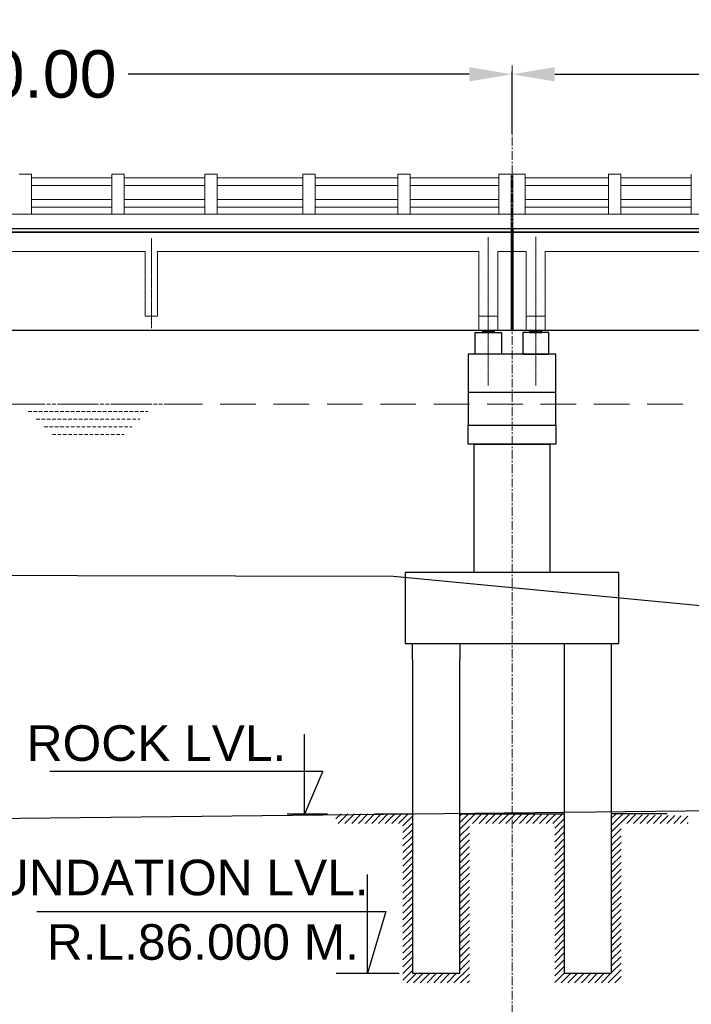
# Model space of a CAD drawing. Header units: inches. Extents: x 4599583 to 15517275, y 2817812 to 28133222499.
# Tile 63 of 95: x 4987147 to 5001304, y 28133183646 to 28133204402. Entities that reach past the tile are written whole.
import ezdxf

# ---------------------------------------------------------------- set-up
doc = ezdxf.new("R2010")
doc.units = ezdxf.units.IN
doc.header["$MEASUREMENT"] = 0
for name, pattern in [('CENTER', [2, 1.25, -0.25, 0.25, -0.25]), ('DASHED2', [0.375, 0.25, -0.125]), ('HIDDEN', [0.375, 0.25, -0.125])]:
    doc.linetypes.add(name, pattern=pattern)
for name, color, linetype in [('3', 201, 'Continuous'), ('CHAINAGE', 7, 'Continuous'), ('DRG', 210, 'Continuous'), ('text', 7, 'Continuous')]:
    doc.layers.add(name, color=color, linetype=linetype)
for name, color, linetype, lineweight in [('CEN', 3, 'CENTER', 13), ('GL', 5, 'Continuous', 30), ('PITCH', 8, 'Continuous', 5), ('STR', 7, 'Continuous', 25), ('SYM', 8, 'Continuous', 5)]:
    doc.layers.add(name, color=color, linetype=linetype, lineweight=lineweight)
doc.layers.add('dim', color=7, linetype='Continuous', plot=False)
doc.styles.add('L', font='arial.ttf')
doc.styles.add('ROMANS', font='arial.ttf')
doc.dimstyles.new('Standard$0', dxfattribs={"dimtxt": 60, "dimasz": 60, "dimexe": 60, "dimexo": 60, "dimgap": 25, "dimtad": 0, "dimtih": 1, "dimtoh": 1, "dimlfac": -0.001, "dimzin": 0, "dimdsep": 46, "dimtxsty": 'ROMANS', "dimcen": 30, "dimclrd": 256, "dimclre": 256, "dimclrt": 4, "dimadec": 0, "dimazin": 0, "dimtfac": 1, "dimtix": 1, "dimtofl": 0, "dimtmove": 0, "dimatfit": 0, "dimfxl": 1, "dimtolj": 1, "dimtzin": 0, "dimlwd": -1, "dimlwe": -1, "dimarcsym": 0})
pattern_1 = [(360, (4869711.015, 28132944687.328), (2e-14, 27.5), [20, -7.5]), (90, (4869711.015, 28132944687.328), (-27.5, 2e-14), [20, -7.5])]
pattern_2 = [(180, (5125339.744, 28132944687.328), (2e-14, 27.5), [20, -7.5]), (90, (5125339.744, 28132944687.328), (27.5, -2e-14), [20, -7.5])]
pattern_3 = [(45, (-672919.12, 28134133959.75), (-70.7106781, 70.7106781), [])]

# ---------------------------------------------------------------- blocks, each defined once
blk = doc.blocks.new('*D18')
at = {"layer": 'Defpoints', "color": 0, "transparency": 16777216}
for p in [(4997525, 28133203251), (4975025, 28133201954), (4997525, 28133201954)]:
    blk.add_point(p, dxfattribs=at)
at = {"layer": 'DRG', "color": 4, "lineweight": -2, "transparency": 16777216}
for p, q in [((4975025, 28133202004), (4975025, 28133203301)), ((4975925, 28133203251), (4983116, 28133203251)), ((4996625, 28133203251), (4989435, 28133203251)), ((4997525, 28133202004), (4997525, 28133203301))]:
    blk.add_line(p, q, dxfattribs=at)
at = {"layer": 'DRG', "color": 4, "transparency": 16777216}
for points in [[(4975925, 28133203401), (4975925, 28133203101), (4975025, 28133203251)], [(4996625, 28133203401), (4996625, 28133203101), (4997525, 28133203251)]]:
    blk.add_solid(points, dxfattribs=at)
at = {"layer": 'DRG', "color": 6, "transparency": 16777216, "insert": (4986275, 28133203251), "char_height": 1000, "attachment_point": 5, "style": 'ROMANS'}
blk.add_mtext('\\A1;22500.00', dxfattribs=at)
blk = doc.blocks.new('*D19')
at = {"layer": 'Defpoints', "color": 0, "transparency": 16777216}
for p in [(5155025, 28133206919), (4885025, 28133204169), (5155025, 28133204169)]:
    blk.add_point(p, dxfattribs=at)
at = {"layer": 'DRG', "color": 4, "lineweight": -2, "transparency": 16777216}
for p, q in [((4885025, 28133204219), (4885025, 28133206969)), ((4885975, 28133206919), (4962704, 28133206919)), ((5154075, 28133206919), (5077347, 28133206919)), ((5155025, 28133204219), (5155025, 28133206969))]:
    blk.add_line(p, q, dxfattribs=at)
at = {"layer": 'DRG', "color": 4, "transparency": 16777216}
for points in [[(4885975, 28133207078), (4885975, 28133206761), (4885025, 28133206919)], [(5154075, 28133207078), (5154075, 28133206761), (5155025, 28133206919)]]:
    blk.add_solid(points, dxfattribs=at)
at = {"layer": 'DRG', "color": 6, "transparency": 16777216, "insert": (5020025, 28133206919), "char_height": 1050, "attachment_point": 5, "style": 'ROMANS'}
blk.add_mtext('\\A1;{\\fTimes New Roman|b0|i0|c0|p18;\\H1.4286x;TOTAL LENGTH OF BRIDGE BETWEEN FACE OF DIRT WALLS 270.000 MTS. (12 SPANS @ 22.500 MTS. C/C EACH)}', dxfattribs=at)
blk = doc.blocks.new('*D20')
at = {"layer": 'Defpoints', "color": 0, "transparency": 16777216}
for p in [(5020025, 28133203251), (4997525, 28133201954), (5020025, 28133201954)]:
    blk.add_point(p, dxfattribs=at)
at = {"layer": 'DRG', "color": 4, "lineweight": -2, "transparency": 16777216}
for p, q in [((4997525, 28133202004), (4997525, 28133203301)), ((4998425, 28133203251), (5005616, 28133203251)), ((5019125, 28133203251), (5011935, 28133203251)), ((5020025, 28133202004), (5020025, 28133203301))]:
    blk.add_line(p, q, dxfattribs=at)
at = {"layer": 'DRG', "color": 4, "transparency": 16777216}
for points in [[(4998425, 28133203401), (4998425, 28133203101), (4997525, 28133203251)], [(5019125, 28133203401), (5019125, 28133203101), (5020025, 28133203251)]]:
    blk.add_solid(points, dxfattribs=at)
at = {"layer": 'DRG', "color": 6, "transparency": 16777216, "insert": (5008775, 28133203251), "char_height": 1000, "attachment_point": 5, "style": 'ROMANS'}
blk.add_mtext('\\A1;22500.00', dxfattribs=at)
blk = doc.blocks.new('*D107')
at = {"layer": 'Defpoints', "color": 0, "transparency": 16777216}
for p in [(4997525, 28133203251), (4975025, 28133201954), (4997525, 28133201954)]:
    blk.add_point(p, dxfattribs=at)
at = {"layer": 'DRG', "color": 4, "lineweight": -2, "transparency": 16777216}
for p, q in [((4975025, 28133202004), (4975025, 28133203301)), ((4975925, 28133203251), (4983116, 28133203251)), ((4996625, 28133203251), (4989435, 28133203251)), ((4997525, 28133202004), (4997525, 28133203301))]:
    blk.add_line(p, q, dxfattribs=at)
at = {"layer": 'DRG', "color": 4, "transparency": 16777216}
for points in [[(4975925, 28133203401), (4975925, 28133203101), (4975025, 28133203251)], [(4996625, 28133203401), (4996625, 28133203101), (4997525, 28133203251)]]:
    blk.add_solid(points, dxfattribs=at)
at = {"layer": 'DRG', "color": 6, "transparency": 16777216, "insert": (4986275, 28133203251), "char_height": 1000, "attachment_point": 5, "style": 'ROMANS'}
blk.add_mtext('\\A1;22500.00', dxfattribs=at)
blk = doc.blocks.new('*D108')
at = {"layer": 'Defpoints', "color": 0, "transparency": 16777216}
for p in [(5155025, 28133206919), (4885025, 28133204169), (5155025, 28133204169)]:
    blk.add_point(p, dxfattribs=at)
at = {"layer": 'DRG', "color": 4, "lineweight": -2, "transparency": 16777216}
for p, q in [((4885025, 28133204219), (4885025, 28133206969)), ((4885975, 28133206919), (4962704, 28133206919)), ((5154075, 28133206919), (5077347, 28133206919)), ((5155025, 28133204219), (5155025, 28133206969))]:
    blk.add_line(p, q, dxfattribs=at)
at = {"layer": 'DRG', "color": 4, "transparency": 16777216}
for points in [[(4885975, 28133207078), (4885975, 28133206761), (4885025, 28133206919)], [(5154075, 28133207078), (5154075, 28133206761), (5155025, 28133206919)]]:
    blk.add_solid(points, dxfattribs=at)
at = {"layer": 'DRG', "color": 6, "transparency": 16777216, "insert": (5020025, 28133206919), "char_height": 1050, "attachment_point": 5, "style": 'ROMANS'}
blk.add_mtext('\\A1;{\\fTimes New Roman|b0|i0|c0|p18;\\H1.4286x;TOTAL LENGTH OF BRIDGE BETWEEN FACE OF DIRT WALLS 270.000 MTS. (12 SPANS @ 22.500 MTS. C/C EACH)}', dxfattribs=at)
blk = doc.blocks.new('*D109')
at = {"layer": 'Defpoints', "color": 0, "transparency": 16777216}
for p in [(5020025, 28133203251), (4997525, 28133201954), (5020025, 28133201954)]:
    blk.add_point(p, dxfattribs=at)
at = {"layer": 'DRG', "color": 4, "lineweight": -2, "transparency": 16777216}
for p, q in [((4997525, 28133202004), (4997525, 28133203301)), ((4998425, 28133203251), (5005616, 28133203251)), ((5019125, 28133203251), (5011935, 28133203251)), ((5020025, 28133202004), (5020025, 28133203301))]:
    blk.add_line(p, q, dxfattribs=at)
at = {"layer": 'DRG', "color": 4, "transparency": 16777216}
for points in [[(4998425, 28133203401), (4998425, 28133203101), (4997525, 28133203251)], [(5019125, 28133203401), (5019125, 28133203101), (5020025, 28133203251)]]:
    blk.add_solid(points, dxfattribs=at)
at = {"layer": 'DRG', "color": 6, "transparency": 16777216, "insert": (5008775, 28133203251), "char_height": 1000, "attachment_point": 5, "style": 'ROMANS'}
blk.add_mtext('\\A1;22500.00', dxfattribs=at)
blk = doc.blocks.new('*D153')
at = {"layer": 'Defpoints', "color": 0, "transparency": 16777216}
for p in [(4997525, 28133203251), (4975025, 28133201954), (4997525, 28133201954)]:
    blk.add_point(p, dxfattribs=at)
at = {"layer": 'DRG', "color": 4, "lineweight": -2, "transparency": 16777216}
for p, q in [((4975025, 28133202004), (4975025, 28133203301)), ((4975925, 28133203251), (4983116, 28133203251)), ((4996625, 28133203251), (4989435, 28133203251)), ((4997525, 28133202004), (4997525, 28133203301))]:
    blk.add_line(p, q, dxfattribs=at)
at = {"layer": 'DRG', "color": 4, "transparency": 16777216}
for points in [[(4975925, 28133203401), (4975925, 28133203101), (4975025, 28133203251)], [(4996625, 28133203401), (4996625, 28133203101), (4997525, 28133203251)]]:
    blk.add_solid(points, dxfattribs=at)
at = {"layer": 'DRG', "color": 6, "transparency": 16777216, "insert": (4986275, 28133203251), "char_height": 1000, "attachment_point": 5, "style": 'ROMANS'}
blk.add_mtext('\\A1;22500.00', dxfattribs=at)
blk = doc.blocks.new('*D154')
at = {"layer": 'Defpoints', "color": 0, "transparency": 16777216}
for p in [(5155025, 28133206919), (4885025, 28133204169), (5155025, 28133204169)]:
    blk.add_point(p, dxfattribs=at)
at = {"layer": 'DRG', "color": 4, "lineweight": -2, "transparency": 16777216}
for p, q in [((4885025, 28133204219), (4885025, 28133206969)), ((4885975, 28133206919), (4962704, 28133206919)), ((5154075, 28133206919), (5077347, 28133206919)), ((5155025, 28133204219), (5155025, 28133206969))]:
    blk.add_line(p, q, dxfattribs=at)
at = {"layer": 'DRG', "color": 4, "transparency": 16777216}
for points in [[(4885975, 28133207078), (4885975, 28133206761), (4885025, 28133206919)], [(5154075, 28133207078), (5154075, 28133206761), (5155025, 28133206919)]]:
    blk.add_solid(points, dxfattribs=at)
at = {"layer": 'DRG', "color": 6, "transparency": 16777216, "insert": (5020025, 28133206919), "char_height": 1050, "attachment_point": 5, "style": 'ROMANS'}
blk.add_mtext('\\A1;{\\fTimes New Roman|b0|i0|c0|p18;\\H1.4286x;TOTAL LENGTH OF BRIDGE BETWEEN FACE OF DIRT WALLS 270.000 MTS. (12 SPANS @ 22.500 MTS. C/C EACH)}', dxfattribs=at)
blk = doc.blocks.new('*D155')
at = {"layer": 'Defpoints', "color": 0, "transparency": 16777216}
for p in [(5020025, 28133203251), (4997525, 28133201954), (5020025, 28133201954)]:
    blk.add_point(p, dxfattribs=at)
at = {"layer": 'DRG', "color": 4, "lineweight": -2, "transparency": 16777216}
for p, q in [((4997525, 28133202004), (4997525, 28133203301)), ((4998425, 28133203251), (5005616, 28133203251)), ((5019125, 28133203251), (5011935, 28133203251)), ((5020025, 28133202004), (5020025, 28133203301))]:
    blk.add_line(p, q, dxfattribs=at)
at = {"layer": 'DRG', "color": 4, "transparency": 16777216}
for points in [[(4998425, 28133203401), (4998425, 28133203101), (4997525, 28133203251)], [(5019125, 28133203401), (5019125, 28133203101), (5020025, 28133203251)]]:
    blk.add_solid(points, dxfattribs=at)
at = {"layer": 'DRG', "color": 6, "transparency": 16777216, "insert": (5008775, 28133203251), "char_height": 1000, "attachment_point": 5, "style": 'ROMANS'}
blk.add_mtext('\\A1;22500.00', dxfattribs=at)

msp = doc.modelspace()

# ---------------------------------------------------------------- hatches: boundary and pattern name
at = {"layer": 'PITCH'}
h = msp.add_hatch(dxfattribs=at)
h.set_pattern_fill('ANGLE', color=256, scale=100, style=0)
h.set_pattern_definition(pattern_1)
h.paths.add_polyline_path([(4996900.38, 28133197849.28), (4997150.38, 28133197849.28), (4997150.38, 28133197810.28), (4996900.38, 28133197810.28)])
h = msp.add_hatch(dxfattribs=at)
h.set_pattern_fill('ANGLE', color=256, scale=100, style=0)
h.set_pattern_definition(pattern_1)
h.paths.add_polyline_path([(4996900.38, 28133197849.28), (4997150.38, 28133197849.28), (4997150.38, 28133197810.28), (4996900.38, 28133197810.28)])
h = msp.add_hatch(dxfattribs=at)
h.set_pattern_fill('ANGLE', color=256, scale=100, style=0)
h.set_pattern_definition(pattern_1)
h.paths.add_polyline_path([(4996900.38, 28133197849.28), (4997150.38, 28133197849.28), (4997150.38, 28133197810.28), (4996900.38, 28133197810.28)])
h = msp.add_hatch(dxfattribs=at)
h.set_pattern_fill('ANGLE', color=256, scale=100, style=0)
h.set_pattern_definition(pattern_2)
h.paths.add_polyline_path([(4998150.38, 28133197849.28), (4997900.38, 28133197849.28), (4997900.38, 28133197810.28), (4998150.38, 28133197810.28)])
h = msp.add_hatch(dxfattribs=at)
h.set_pattern_fill('ANGLE', color=256, scale=100, style=0)
h.set_pattern_definition(pattern_2)
h.paths.add_polyline_path([(4998150.38, 28133197849.28), (4997900.38, 28133197849.28), (4997900.38, 28133197810.28), (4998150.38, 28133197810.28)])
h = msp.add_hatch(dxfattribs=at)
h.set_pattern_fill('ANGLE', color=256, scale=100, style=0)
h.set_pattern_definition(pattern_2)
h.paths.add_polyline_path([(4998150.38, 28133197849.28), (4997900.38, 28133197849.28), (4997900.38, 28133197810.28), (4998150.38, 28133197810.28)])
at = {"layer": 'SYM'}
h = msp.add_hatch(dxfattribs=at)
h.set_pattern_fill('ANSI31', color=256, scale=800, style=0)
h.set_pattern_definition(pattern_3)
h.paths.add_polyline_path([(4995425.38, 28133187660.28), (4993813.88, 28133187660.28), (4993813.88, 28133187460.28), (4995225.38, 28133187460.28), (4995225.38, 28133184099.28), (4996625.38, 28133184099.28), (4996625.38, 28133187460.28), (4997525.38, 28133187460.28), (4997525.38, 28133187660.28), (4996425.38, 28133187660.28), (4996425.38, 28133184299.28), (4995425.38, 28133184299.28)])
h.paths.add_polyline_path([(4998625.38, 28133187660.28), (4997525.38, 28133187660.28), (4997525.38, 28133187460.28), (4998425.38, 28133187460.28), (4998425.38, 28133184099.28), (4999825.38, 28133184099.28), (4999825.38, 28133187460.28), (5001236.88, 28133187460.28), (5001236.88, 28133187614.889), (4999625.38, 28133187660.28), (4999625.38, 28133184299.28), (4998625.38, 28133184299.28)])
h = msp.add_hatch(dxfattribs=at)
h.set_pattern_fill('ANSI31', color=256, scale=800, style=0)
h.set_pattern_definition(pattern_3)
h.paths.add_polyline_path([(4995425.38, 28133187660.28), (4993813.88, 28133187660.28), (4993813.88, 28133187460.28), (4995225.38, 28133187460.28), (4995225.38, 28133184099.28), (4996625.38, 28133184099.28), (4996625.38, 28133187460.28), (4997525.38, 28133187460.28), (4997525.38, 28133187660.28), (4996425.38, 28133187660.28), (4996425.38, 28133184299.28), (4995425.38, 28133184299.28)])
h.paths.add_polyline_path([(4998625.38, 28133187660.28), (4997525.38, 28133187660.28), (4997525.38, 28133187460.28), (4998425.38, 28133187460.28), (4998425.38, 28133184099.28), (4999825.38, 28133184099.28), (4999825.38, 28133187460.28), (5001236.88, 28133187460.28), (5001236.88, 28133187614.889), (4999625.38, 28133187660.28), (4999625.38, 28133184299.28), (4998625.38, 28133184299.28)])
h = msp.add_hatch(dxfattribs=at)
h.set_pattern_fill('ANSI31', color=256, scale=800, style=0)
h.set_pattern_definition(pattern_3)
h.paths.add_polyline_path([(4995425.38, 28133187660.28), (4993813.88, 28133187660.28), (4993813.88, 28133187460.28), (4995225.38, 28133187460.28), (4995225.38, 28133184099.28), (4996625.38, 28133184099.28), (4996625.38, 28133187460.28), (4997525.38, 28133187460.28), (4997525.38, 28133187660.28), (4996425.38, 28133187660.28), (4996425.38, 28133184299.28), (4995425.38, 28133184299.28)])
h.paths.add_polyline_path([(4998625.38, 28133187660.28), (4997525.38, 28133187660.28), (4997525.38, 28133187460.28), (4998425.38, 28133187460.28), (4998425.38, 28133184099.28), (4999825.38, 28133184099.28), (4999825.38, 28133187460.28), (5001236.88, 28133187460.28), (5001236.88, 28133187614.889), (4999625.38, 28133187660.28), (4999625.38, 28133184299.28), (4998625.38, 28133184299.28)])

# ---------------------------------------------------------------- linework, layer by layer
at = {"color": 7, "ltscale": 0.9}
for p, q in [((4997505.38, 28133199999.28), (4997505.38, 28133197849.28)), ((4997505.38, 28133199999.28), (4997505.38, 28133197849.28)), ((4997505.38, 28133199999.28), (4997505.38, 28133197849.28)), ((4997545.38, 28133199999.28), (4997545.38, 28133197849.28)), ((4997545.38, 28133199999.28), (4997545.38, 28133197849.28)), ((4997545.38, 28133199999.28), (4997545.38, 28133197849.28))]:
    msp.add_line(p, q, dxfattribs=at)
at = {"color": 7, "lineweight": 25, "ltscale": 0.5}
msp.add_line((4997545.38, 28133199924.28), (4997545.38, 28133197849.28), dxfattribs=at)
msp.add_line((4997545.38, 28133199924.28), (4997545.38, 28133197849.28), dxfattribs=at)
msp.add_line((4997545.38, 28133199924.28), (4997545.38, 28133197849.28), dxfattribs=at)
for p, q in [((4994635.38, 28133187660.28), (4995425.38, 28133187660.28)), ((4994635.38, 28133187660.28), (4995425.38, 28133187660.28)), ((4994635.38, 28133187660.28), (4995425.38, 28133187660.28)), ((4996425.38, 28133187660.28), (4998625.38, 28133187660.28)), ((4996425.38, 28133187660.28), (4998625.38, 28133187660.28)), ((4996425.38, 28133187660.28), (4998625.38, 28133187660.28)), ((5000797.604, 28133187660.28), (4999625.38, 28133187660.28)), ((5000797.604, 28133187660.28), (4999625.38, 28133187660.28)), ((5000797.604, 28133187660.28), (4999625.38, 28133187660.28))]:
    msp.add_line(p, q)
for points in [[(4996750.38, 28133197810.28), (4997300.38, 28133197810.28), (4997300.38, 28133197349.28), (4996750.38, 28133197349.28)], [(4996750.38, 28133197810.28), (4997300.38, 28133197810.28), (4997300.38, 28133197349.28), (4996750.38, 28133197349.28)], [(4996750.38, 28133197810.28), (4997300.38, 28133197810.28), (4997300.38, 28133197349.28), (4996750.38, 28133197349.28)], [(4996900.38, 28133197849.28), (4997150.38, 28133197849.28), (4997150.38, 28133197810.28), (4996900.38, 28133197810.28)], [(4996900.38, 28133197849.28), (4997150.38, 28133197849.28), (4997150.38, 28133197810.28), (4996900.38, 28133197810.28)], [(4996900.38, 28133197849.28), (4997150.38, 28133197849.28), (4997150.38, 28133197810.28), (4996900.38, 28133197810.28)], [(4998300.38, 28133197810.28), (4997750.38, 28133197810.28), (4997750.38, 28133197349.28), (4998300.38, 28133197349.28)], [(4998300.38, 28133197810.28), (4997750.38, 28133197810.28), (4997750.38, 28133197349.28), (4998300.38, 28133197349.28)], [(4998300.38, 28133197810.28), (4997750.38, 28133197810.28), (4997750.38, 28133197349.28), (4998300.38, 28133197349.28)], [(4998150.38, 28133197849.28), (4997900.38, 28133197849.28), (4997900.38, 28133197810.28), (4998150.38, 28133197810.28)], [(4998150.38, 28133197849.28), (4997900.38, 28133197849.28), (4997900.38, 28133197810.28), (4998150.38, 28133197810.28)], [(4998150.38, 28133197849.28), (4997900.38, 28133197849.28), (4997900.38, 28133197810.28), (4998150.38, 28133197810.28)]]:
    msp.add_lwpolyline(points, close=True, dxfattribs=at)
at = {"ltscale": 1000}
msp.add_lwpolyline([(4995425.38, 28133190916.134), (4995425.38, 28133191249.28), (4996425.38, 28133191249.28), (4996425.38, 28133190916.134)], dxfattribs=at)
msp.add_lwpolyline([(4995425.38, 28133190916.134), (4995425.38, 28133191249.28), (4996425.38, 28133191249.28), (4996425.38, 28133190916.134)], dxfattribs=at)
msp.add_lwpolyline([(4995425.38, 28133190916.134), (4995425.38, 28133191249.28), (4996425.38, 28133191249.28), (4996425.38, 28133190916.134)], dxfattribs=at)
at = {"layer": '3', "color": 87, "linetype": 'HIDDEN', "lineweight": 5, "ltscale": 50}
for p, q in [((4989795.38, 28133199514.28), (4982855.38, 28133199514.28)), ((4989795.38, 28133199514.28), (4982855.38, 28133199514.28)), ((4989795.38, 28133199514.28), (4982855.38, 28133199514.28)), ((4989795.38, 28133198149.28), (4989795.38, 28133199514.28)), ((4989795.38, 28133198149.28), (4989795.38, 28133199514.28)), ((4989795.38, 28133198149.28), (4989795.38, 28133199514.28)), ((4989795.38, 28133198149.28), (4989795.38, 28133199514.28)), ((4989795.38, 28133198149.28), (4989795.38, 28133199514.28)), ((4989795.38, 28133198149.28), (4989795.38, 28133199514.28)), ((4990055.38, 28133198149.28), (4990055.38, 28133199514.28)), ((4996825.38, 28133199514.28), (4990055.38, 28133199514.28)), ((4990055.38, 28133198149.28), (4990055.38, 28133199514.28)), ((4996825.38, 28133199514.28), (4990055.38, 28133199514.28)), ((4990055.38, 28133198149.28), (4990055.38, 28133199514.28)), ((4996825.38, 28133199514.28), (4990055.38, 28133199514.28)), ((4990055.38, 28133198149.28), (4990055.38, 28133199514.28)), ((4996825.38, 28133199514.28), (4990055.38, 28133199514.28)), ((4990055.38, 28133198149.28), (4990055.38, 28133199514.28)), ((4996825.38, 28133199514.28), (4990055.38, 28133199514.28)), ((4990055.38, 28133198149.28), (4990055.38, 28133199514.28)), ((4996825.38, 28133199514.28), (4990055.38, 28133199514.28)), ((4996825.38, 28133197849.28), (4996825.38, 28133199514.28)), ((4996825.38, 28133197849.28), (4996825.38, 28133199514.28)), ((4996825.38, 28133197849.28), (4996825.38, 28133199514.28)), ((4997505.38, 28133199514.28), (4997225.38, 28133199514.28)), ((4997225.38, 28133197849.28), (4997225.38, 28133199514.28)), ((4997225.38, 28133199514.28), (4997505.38, 28133199514.28)), ((4997505.38, 28133199514.28), (4997225.38, 28133199514.28)), ((4997225.38, 28133197849.28), (4997225.38, 28133199514.28)), ((4997225.38, 28133199514.28), (4997505.38, 28133199514.28)), ((4997505.38, 28133199514.28), (4997225.38, 28133199514.28)), ((4997225.38, 28133197849.28), (4997225.38, 28133199514.28)), ((4997225.38, 28133199514.28), (4997505.38, 28133199514.28)), ((4997545.38, 28133199514.28), (4997825.38, 28133199514.28)), ((4997545.38, 28133199514.28), (4997825.38, 28133199514.28)), ((4997545.38, 28133199514.28), (4997825.38, 28133199514.28)), ((4997825.38, 28133197849.28), (4997825.38, 28133199514.28)), ((4997825.38, 28133197849.28), (4997825.38, 28133199514.28)), ((4997825.38, 28133197849.28), (4997825.38, 28133199514.28)), ((4998225.38, 28133197849.28), (4998225.38, 28133199514.28)), ((4998225.38, 28133199514.28), (5005060.785, 28133199514.28)), ((5005095.38, 28133199514.28), (4998225.38, 28133199514.28)), ((4998225.38, 28133197849.28), (4998225.38, 28133199514.28)), ((4998225.38, 28133199514.28), (5005060.785, 28133199514.28)), ((5005095.38, 28133199514.28), (4998225.38, 28133199514.28)), ((4998225.38, 28133197849.28), (4998225.38, 28133199514.28)), ((4998225.38, 28133199514.28), (5005060.785, 28133199514.28)), ((5005095.38, 28133199514.28), (4998225.38, 28133199514.28)), ((4990055.38, 28133198149.28), (4989795.38, 28133198149.28)), ((4990055.38, 28133198149.28), (4989795.38, 28133198149.28)), ((4990055.38, 28133198149.28), (4989795.38, 28133198149.28)), ((4996825.38, 28133198149.28), (4997225.38, 28133198149.28)), ((4996825.38, 28133198149.28), (4997225.38, 28133198149.28)), ((4996825.38, 28133198149.28), (4997225.38, 28133198149.28)), ((4998225.38, 28133198149.28), (4997825.38, 28133198149.28)), ((4998225.38, 28133198149.28), (4997825.38, 28133198149.28)), ((4998225.38, 28133198149.28), (4997825.38, 28133198149.28))]:
    msp.add_line(p, q, dxfattribs=at)
at = {"layer": 'CEN', "ltscale": 150}
msp.add_line((4997525.38, 28133203432.846), (4997525.38, 28133181538.846), dxfattribs=at)
msp.add_line((4997525.38, 28133203432.846), (4997525.38, 28133181538.846), dxfattribs=at)
msp.add_line((4997525.38, 28133203432.846), (4997525.38, 28133181538.846), dxfattribs=at)
at = {"layer": 'CEN', "ltscale": 10}
for p, q in [((4989925.38, 28133197899.28), (4989925.38, 28133199799.28)), ((4989925.38, 28133197899.28), (4989925.38, 28133199799.28)), ((4989925.38, 28133197899.28), (4989925.38, 28133199799.28)), ((4989925.38, 28133197899.28), (4989925.38, 28133199799.28)), ((4989925.38, 28133197899.28), (4989925.38, 28133199799.28)), ((4989925.38, 28133197899.28), (4989925.38, 28133199799.28)), ((4997025.38, 28133196692.654), (4997025.38, 28133199817.159)), ((4997025.38, 28133196692.654), (4997025.38, 28133199817.159)), ((4997025.38, 28133196692.654), (4997025.38, 28133199817.159)), ((4998025.38, 28133196692.654), (4998025.38, 28133199825.24)), ((4998025.38, 28133196692.654), (4998025.38, 28133199825.24)), ((4998025.38, 28133196692.654), (4998025.38, 28133199825.24))]:
    msp.add_line(p, q, dxfattribs=at)
at = {"layer": 'CHAINAGE', "linetype": 'ByBlock'}
for p, q in [((4975045.38, 28133199924.28), (4997505.38, 28133199924.28)), ((4975045.38, 28133199924.28), (4997505.38, 28133199924.28)), ((4975045.38, 28133199924.28), (4997505.38, 28133199924.28)), ((4997545.38, 28133199924.28), (5020005.38, 28133199924.28)), ((4997545.38, 28133197849.28), (4997545.38, 28133199924.28)), ((4997545.38, 28133199924.28), (5020005.38, 28133199924.28)), ((4997545.38, 28133197849.28), (4997545.38, 28133199924.28)), ((4997545.38, 28133199924.28), (5020005.38, 28133199924.28)), ((4997545.38, 28133197849.28), (4997545.38, 28133199924.28)), ((4997505.38, 28133197849.28), (4975045.38, 28133197849.28)), ((4997505.38, 28133197849.28), (4975045.38, 28133197849.28)), ((4997505.38, 28133197849.28), (4975045.38, 28133197849.28)), ((5020005.38, 28133197849.28), (4997545.38, 28133197849.28)), ((5020005.38, 28133197849.28), (4997545.38, 28133197849.28)), ((5020005.38, 28133197849.28), (4997545.38, 28133197849.28))]:
    msp.add_line(p, q, dxfattribs=at)
at = {"layer": 'dim', "ltscale": 5}
for p, q in [((4993637.63, 28133187657.28), (4992784.63, 28133187657.28)), ((4993637.63, 28133187657.28), (4992784.63, 28133187657.28)), ((4993637.63, 28133187657.28), (4992784.63, 28133187657.28)), ((4993816.38, 28133184299.28), (4995143.38, 28133184299.28)), ((4993816.38, 28133184299.28), (4995143.38, 28133184299.28)), ((4993816.38, 28133184299.28), (4995143.38, 28133184299.28))]:
    msp.add_line(p, q, dxfattribs=at)
for points in [[(4987779.612, 28133188564.293), (4993535.433, 28133188564.293), (4993149.88, 28133187657.28), (4993149.88, 28133189341.777)], [(4987779.612, 28133188564.293), (4993535.433, 28133188564.293), (4993149.88, 28133187657.28), (4993149.88, 28133189341.777)], [(4987779.612, 28133188564.293), (4993535.433, 28133188564.293), (4993149.88, 28133187657.28), (4993149.88, 28133189341.777)], [(4987508.473, 28133185603.293), (4994865.433, 28133185603.293), (4994479.88, 28133184299.28), (4994479.88, 28133186380.777)], [(4987508.473, 28133185603.293), (4994865.433, 28133185603.293), (4994479.88, 28133184299.28), (4994479.88, 28133186380.777)], [(4987508.473, 28133185603.293), (4994865.433, 28133185603.293), (4994479.88, 28133184299.28), (4994479.88, 28133186380.777)]]:
    msp.add_lwpolyline(points, dxfattribs=at)
at = {"layer": 'GL', "lineweight": 30}
msp.add_lwpolyline([(4870025.38, 28133199759.28), (4875025.38, 28133197649.28), (4885025.38, 28133193874.28), (4895025.38, 28133193089.28), (4905025.38, 28133189509.28), (4915025.38, 28133189449.28), (4925025.38, 28133189669.28), (4935025.38, 28133189989.28), (4945025.38, 28133190784.28), (4955025.38, 28133191594.28), (4965025.38, 28133191609.28), (4975025.38, 28133191639.28), (4985025.38, 28133192689.28), (4995025.38, 28133192669.28), (5005025.38, 28133191714.28), (5015025.38, 28133191609.28)], dxfattribs=at)
msp.add_lwpolyline([(4870025.38, 28133199759.28), (4875025.38, 28133197649.28), (4885025.38, 28133193874.28), (4895025.38, 28133193089.28), (4905025.38, 28133189509.28), (4915025.38, 28133189449.28), (4925025.38, 28133189669.28), (4935025.38, 28133189989.28), (4945025.38, 28133190784.28), (4955025.38, 28133191594.28), (4965025.38, 28133191609.28), (4975025.38, 28133191639.28), (4985025.38, 28133192689.28), (4995025.38, 28133192669.28), (5005025.38, 28133191714.28), (5015025.38, 28133191609.28)], dxfattribs=at)
msp.add_lwpolyline([(4870025.38, 28133199759.28), (4875025.38, 28133197649.28), (4885025.38, 28133193874.28), (4895025.38, 28133193089.28), (4905025.38, 28133189509.28), (4915025.38, 28133189449.28), (4925025.38, 28133189669.28), (4935025.38, 28133189989.28), (4945025.38, 28133190784.28), (4955025.38, 28133191594.28), (4965025.38, 28133191609.28), (4975025.38, 28133191639.28), (4985025.38, 28133192689.28), (4995025.38, 28133192669.28), (5005025.38, 28133191714.28), (5015025.38, 28133191609.28)], dxfattribs=at)
at = {"layer": 'PITCH', "linetype": 'DASHED2', "ltscale": 3000}
msp.add_line((4885625.38, 28133196299.28), (5154425.38, 28133196299.28), dxfattribs=at)
msp.add_line((4885625.38, 28133196299.28), (5154425.38, 28133196299.28), dxfattribs=at)
msp.add_line((4885625.38, 28133196299.28), (5154425.38, 28133196299.28), dxfattribs=at)
at = {"layer": 'PITCH', "linetype": 'DASHED2', "ltscale": 300}
for p, q in [((4987158.38, 28133196299.28), (4990380.88, 28133196299.28)), ((4987158.38, 28133196299.28), (4990380.88, 28133196299.28)), ((4987158.38, 28133196299.28), (4990380.88, 28133196299.28)), ((4987327.755, 28133196139.28), (4989847.505, 28133196139.28)), ((4987327.755, 28133196139.28), (4989847.505, 28133196139.28)), ((4987327.755, 28133196139.28), (4989847.505, 28133196139.28)), ((4987497.13, 28133195979.28), (4989678.13, 28133195979.28)), ((4987497.13, 28133195979.28), (4989678.13, 28133195979.28)), ((4987497.13, 28133195979.28), (4989678.13, 28133195979.28)), ((4987666.505, 28133195819.28), (4989508.755, 28133195819.28)), ((4987666.505, 28133195819.28), (4989508.755, 28133195819.28)), ((4987666.505, 28133195819.28), (4989508.755, 28133195819.28)), ((4987835.88, 28133195659.28), (4989339.38, 28133195659.28)), ((4987835.88, 28133195659.28), (4989339.38, 28133195659.28)), ((4987835.88, 28133195659.28), (4989339.38, 28133195659.28))]:
    msp.add_line(p, q, dxfattribs=at)
at = {"layer": 'STR'}
for p, q in [((4907545.38, 28133199999.28), (5155025.38, 28133199999.28)), ((4907545.38, 28133199999.28), (5155025.38, 28133199999.28)), ((4907545.38, 28133199999.28), (5155025.38, 28133199999.28)), ((5155005.38, 28133199924.28), (4907545.38, 28133199924.28)), ((5155005.38, 28133199924.28), (4907545.38, 28133199924.28)), ((5155005.38, 28133199924.28), (4907545.38, 28133199924.28)), ((4996600.38, 28133196549.28), (4998450.38, 28133196549.28)), ((4996600.38, 28133196549.28), (4998450.38, 28133196549.28)), ((4996600.38, 28133196549.28), (4998450.38, 28133196549.28))]:
    msp.add_line(p, q, dxfattribs=at)
at = {"layer": 'STR', "color": 2}
msp.add_line((4997505.38, 28133197849.28), (4997545.38, 28133197849.28), dxfattribs=at)
msp.add_line((4997505.38, 28133197849.28), (4997545.38, 28133197849.28), dxfattribs=at)
msp.add_line((4997505.38, 28133197849.28), (4997545.38, 28133197849.28), dxfattribs=at)
msp.add_line((4997505.38, 28133197849.28), (4997545.38, 28133197849.28), dxfattribs=at)
msp.add_line((4997505.38, 28133197849.28), (4997545.38, 28133197849.28), dxfattribs=at)
msp.add_line((4997505.38, 28133197849.28), (4997545.38, 28133197849.28), dxfattribs=at)
at = {"layer": 'STR'}
for points in [[(4998450.38, 28133197349.28), (4996600.38, 28133197349.28), (4996600.38, 28133196899.28), (4996600.38, 28133195856.736), (4998450.38, 28133195856.736), (4998450.38, 28133196899.28), (4998450.38, 28133197349.28)], [(4998450.38, 28133197349.28), (4996600.38, 28133197349.28), (4996600.38, 28133196899.28), (4996600.38, 28133195856.736), (4998450.38, 28133195856.736), (4998450.38, 28133196899.28), (4998450.38, 28133197349.28)], [(4998450.38, 28133197349.28), (4996600.38, 28133197349.28), (4996600.38, 28133196899.28), (4996600.38, 28133195856.736), (4998450.38, 28133195856.736), (4998450.38, 28133196899.28), (4998450.38, 28133197349.28)], [(4998625.38, 28133191249.28), (4998625.38, 28133184299.28), (4999625.38, 28133184299.28), (4999625.38, 28133191249.28)], [(4998625.38, 28133191249.28), (4998625.38, 28133184299.28), (4999625.38, 28133184299.28), (4999625.38, 28133191249.28)], [(4998625.38, 28133191249.28), (4998625.38, 28133184299.28), (4999625.38, 28133184299.28), (4999625.38, 28133191249.28)], [(4995425.38, 28133190916.134), (4995425.38, 28133184299.28), (4996425.38, 28133184299.28), (4996425.38, 28133190916.134)], [(4995425.38, 28133190916.134), (4995425.38, 28133184299.28), (4996425.38, 28133184299.28), (4996425.38, 28133190916.134)], [(4995425.38, 28133190916.134), (4995425.38, 28133184299.28), (4996425.38, 28133184299.28), (4996425.38, 28133190916.134)]]:
    msp.add_lwpolyline(points, dxfattribs=at)
for points in [[(4996600.38, 28133195856.736), (4998450.38, 28133195856.736), (4998450.38, 28133195456.736), (4996600.38, 28133195456.736)], [(4996600.38, 28133195856.736), (4998450.38, 28133195856.736), (4998450.38, 28133195456.736), (4996600.38, 28133195456.736)], [(4996600.38, 28133195856.736), (4998450.38, 28133195856.736), (4998450.38, 28133195456.736), (4996600.38, 28133195456.736)], [(4996725.38, 28133195456.736), (4998325.38, 28133195456.736), (4998325.38, 28133192749.28), (4996725.38, 28133192749.28)], [(4996725.38, 28133195456.736), (4998325.38, 28133195456.736), (4998325.38, 28133192749.28), (4996725.38, 28133192749.28)], [(4996725.38, 28133195456.736), (4998325.38, 28133195456.736), (4998325.38, 28133192749.28), (4996725.38, 28133192749.28)]]:
    msp.add_lwpolyline(points, close=True, dxfattribs=at)
at = {"layer": 'STR', "ltscale": 1000}
msp.add_lwpolyline([(4999775.38, 28133192749.28), (4995275.38, 28133192749.28), (4995275.38, 28133191249.28), (4999775.38, 28133191249.28)], close=True, dxfattribs=at)
msp.add_lwpolyline([(4999775.38, 28133192749.28), (4995275.38, 28133192749.28), (4995275.38, 28133191249.28), (4999775.38, 28133191249.28)], close=True, dxfattribs=at)
msp.add_lwpolyline([(4999775.38, 28133192749.28), (4995275.38, 28133192749.28), (4995275.38, 28133191249.28), (4999775.38, 28133191249.28)], close=True, dxfattribs=at)
at = {"layer": 'STR', "color": 31}
msp.add_lwpolyline([(4885025.38, 28133186374.28), (4945025.38, 28133184684.28), (4975025.38, 28133187439.28), (5005025.38, 28133187764.28), (5035025.38, 28133186829.28)], dxfattribs=at)
msp.add_lwpolyline([(4885025.38, 28133186374.28), (4945025.38, 28133184684.28), (4975025.38, 28133187439.28), (5005025.38, 28133187764.28), (5035025.38, 28133186829.28)], dxfattribs=at)
msp.add_lwpolyline([(4885025.38, 28133186374.28), (4945025.38, 28133184684.28), (4975025.38, 28133187439.28), (5005025.38, 28133187764.28), (5035025.38, 28133186829.28)], dxfattribs=at)
at = {"layer": 'SYM'}
for p, q in [((4987136.488, 28133201144.28), (4987396.488, 28133201144.28)), ((4987136.488, 28133201144.28), (4987396.488, 28133201144.28)), ((4987136.488, 28133201144.28), (4987396.488, 28133201144.28)), ((4987396.488, 28133201144.28), (4987396.488, 28133200299.28)), ((4987396.488, 28133201144.28), (4987396.488, 28133200299.28)), ((4987396.488, 28133201144.28), (4987396.488, 28133200299.28)), ((4989088.753, 28133201144.28), (4989348.753, 28133201144.28)), ((4989088.753, 28133201144.28), (4989348.753, 28133201144.28)), ((4989088.753, 28133201144.28), (4989348.753, 28133201144.28)), ((4989348.753, 28133201144.28), (4989348.753, 28133200299.28)), ((4989348.753, 28133201144.28), (4989348.753, 28133200299.28)), ((4989348.753, 28133201144.28), (4989348.753, 28133200299.28)), ((4991047.149, 28133201144.28), (4991307.149, 28133201144.28)), ((4991047.149, 28133201144.28), (4991307.149, 28133201144.28)), ((4991047.149, 28133201144.28), (4991307.149, 28133201144.28)), ((4991307.149, 28133201144.28), (4991307.149, 28133200299.28)), ((4991307.149, 28133201144.28), (4991307.149, 28133200299.28)), ((4991307.149, 28133201144.28), (4991307.149, 28133200299.28)), ((4993116.889, 28133201144.28), (4993376.889, 28133201144.28)), ((4993116.889, 28133201144.28), (4993376.889, 28133201144.28)), ((4993116.889, 28133201144.28), (4993376.889, 28133201144.28)), ((4993376.889, 28133201144.28), (4993376.889, 28133200299.28)), ((4993376.889, 28133201144.28), (4993376.889, 28133200299.28)), ((4993376.889, 28133201144.28), (4993376.889, 28133200299.28)), ((4995120.199, 28133201144.28), (4995380.199, 28133201144.28)), ((4995120.199, 28133201144.28), (4995380.199, 28133201144.28)), ((4995120.199, 28133201144.28), (4995380.199, 28133201144.28)), ((4995380.199, 28133201144.28), (4995380.199, 28133200299.28)), ((4995380.199, 28133201144.28), (4995380.199, 28133200299.28)), ((4995380.199, 28133201144.28), (4995380.199, 28133200299.28)), ((4997246.289, 28133201144.28), (4997506.289, 28133201144.28)), ((4997246.289, 28133201144.28), (4997506.289, 28133201144.28)), ((4997246.289, 28133201144.28), (4997506.289, 28133201144.28)), ((4997505.38, 28133201144.28), (4997505.38, 28133199999.28)), ((4997505.38, 28133201144.28), (4997505.38, 28133199999.28)), ((4997505.38, 28133201144.28), (4997505.38, 28133199999.28)), ((4997545.38, 28133201144.28), (4997805.38, 28133201144.28)), ((4997545.38, 28133201144.28), (4997545.38, 28133199999.28)), ((4997545.38, 28133201144.28), (4997805.38, 28133201144.28)), ((4997545.38, 28133201144.28), (4997545.38, 28133199999.28)), ((4997545.38, 28133201144.28), (4997805.38, 28133201144.28)), ((4997545.38, 28133201144.28), (4997545.38, 28133199999.28)), ((4997805.38, 28133201144.28), (4997805.38, 28133200299.28)), ((4997805.38, 28133201144.28), (4997805.38, 28133200299.28)), ((4997805.38, 28133201144.28), (4997805.38, 28133200299.28)), ((4999561.11, 28133201144.28), (4999821.11, 28133201144.28)), ((4999561.11, 28133201144.28), (4999821.11, 28133201144.28)), ((4999561.11, 28133201144.28), (4999821.11, 28133201144.28)), ((4999821.11, 28133201144.28), (4999821.11, 28133200299.28)), ((4999821.11, 28133201144.28), (4999821.11, 28133200299.28)), ((4999821.11, 28133201144.28), (4999821.11, 28133200299.28)), ((5001304.171, 28133201144.28), (5001304.171, 28133200299.28)), ((5001304.171, 28133201144.28), (5001304.171, 28133200299.28)), ((5001304.171, 28133201144.28), (5001304.171, 28133200299.28)), ((4997506.289, 28133200299.28), (4985556.639, 28133200299.28)), ((4997506.289, 28133200299.28), (4985556.639, 28133200299.28)), ((4997506.289, 28133200299.28), (4985556.639, 28133200299.28)), ((4997545.38, 28133200299.28), (5009571.958, 28133200299.28)), ((4997545.38, 28133200299.28), (5009571.958, 28133200299.28)), ((4997545.38, 28133200299.28), (5009571.958, 28133200299.28))]:
    msp.add_line(p, q, dxfattribs=at)
at = {"layer": 'SYM', "ltscale": 0.9}
for p, q in [((4989088.753, 28133201144.28), (4989088.753, 28133200299.28)), ((4989088.753, 28133201144.28), (4989088.753, 28133200299.28)), ((4989088.753, 28133201144.28), (4989088.753, 28133200299.28)), ((4991047.149, 28133201144.28), (4991047.149, 28133200299.28)), ((4991047.149, 28133201144.28), (4991047.149, 28133200299.28)), ((4991047.149, 28133201144.28), (4991047.149, 28133200299.28)), ((4993116.889, 28133201144.28), (4993116.889, 28133200299.28)), ((4993116.889, 28133201144.28), (4993116.889, 28133200299.28)), ((4993116.889, 28133201144.28), (4993116.889, 28133200299.28)), ((4995120.199, 28133201144.28), (4995120.199, 28133200299.28)), ((4995120.199, 28133201144.28), (4995120.199, 28133200299.28)), ((4995120.199, 28133201144.28), (4995120.199, 28133200299.28)), ((4997246.289, 28133201144.28), (4997246.289, 28133200299.28)), ((4997246.289, 28133201144.28), (4997246.289, 28133200299.28)), ((4997246.289, 28133201144.28), (4997246.289, 28133200299.28)), ((4999561.11, 28133201144.28), (4999561.11, 28133200299.28)), ((4999561.11, 28133201144.28), (4999561.11, 28133200299.28)), ((4999561.11, 28133201144.28), (4999561.11, 28133200299.28))]:
    msp.add_line(p, q, dxfattribs=at)
at = {"layer": 'SYM'}
for points in [[(4989088.753, 28133200904.282), (4987396.488, 28133200904.28), (4987396.488, 28133201069.28), (4989088.753, 28133201069.282)], [(4989088.753, 28133200904.282), (4987396.488, 28133200904.28), (4987396.488, 28133201069.28), (4989088.753, 28133201069.282)], [(4989088.753, 28133200904.282), (4987396.488, 28133200904.28), (4987396.488, 28133201069.28), (4989088.753, 28133201069.282)], [(4989348.753, 28133201069.282), (4991047.149, 28133201069.285), (4991047.149, 28133200904.285), (4989348.753, 28133200904.282)], [(4989348.753, 28133201069.282), (4991047.149, 28133201069.285), (4991047.149, 28133200904.285), (4989348.753, 28133200904.282)], [(4989348.753, 28133201069.282), (4991047.149, 28133201069.285), (4991047.149, 28133200904.285), (4989348.753, 28133200904.282)], [(4997805.38, 28133201069.281), (4999561.11, 28133201069.285), (4999561.11, 28133200904.285), (4997805.38, 28133200904.281)], [(4997805.38, 28133201069.281), (4999561.11, 28133201069.285), (4999561.11, 28133200904.285), (4997805.38, 28133200904.281)], [(4997805.38, 28133201069.281), (4999561.11, 28133201069.285), (4999561.11, 28133200904.285), (4997805.38, 28133200904.281)], [(4989088.753, 28133200449.282), (4987396.488, 28133200449.28), (4987396.488, 28133200614.28), (4989088.753, 28133200614.282)], [(4989088.753, 28133200449.282), (4987396.488, 28133200449.28), (4987396.488, 28133200614.28), (4989088.753, 28133200614.282)], [(4989088.753, 28133200449.282), (4987396.488, 28133200449.28), (4987396.488, 28133200614.28), (4989088.753, 28133200614.282)], [(4989348.753, 28133200614.282), (4991047.149, 28133200614.285), (4991047.149, 28133200449.285), (4989348.753, 28133200449.282)], [(4989348.753, 28133200614.282), (4991047.149, 28133200614.285), (4991047.149, 28133200449.285), (4989348.753, 28133200449.282)], [(4989348.753, 28133200614.282), (4991047.149, 28133200614.285), (4991047.149, 28133200449.285), (4989348.753, 28133200449.282)], [(4997805.38, 28133200614.281), (4999561.11, 28133200614.285), (4999561.11, 28133200449.285), (4997805.38, 28133200449.281)], [(4997805.38, 28133200614.281), (4999561.11, 28133200614.285), (4999561.11, 28133200449.285), (4997805.38, 28133200449.281)], [(4997805.38, 28133200614.281), (4999561.11, 28133200614.285), (4999561.11, 28133200449.285), (4997805.38, 28133200449.281)]]:
    msp.add_lwpolyline(points, dxfattribs=at)
for points in [[(4991307.149, 28133201069.28), (4993116.889, 28133201069.285), (4993116.889, 28133200904.285), (4991307.149, 28133200904.28)], [(4991307.149, 28133201069.28), (4993116.889, 28133201069.285), (4993116.889, 28133200904.285), (4991307.149, 28133200904.28)], [(4991307.149, 28133201069.28), (4993116.889, 28133201069.285), (4993116.889, 28133200904.285), (4991307.149, 28133200904.28)], [(4993376.889, 28133201069.28), (4995120.199, 28133201069.285), (4995120.199, 28133200904.285), (4993376.889, 28133200904.28)], [(4993376.889, 28133201069.28), (4995120.199, 28133201069.285), (4995120.199, 28133200904.285), (4993376.889, 28133200904.28)], [(4993376.889, 28133201069.28), (4995120.199, 28133201069.285), (4995120.199, 28133200904.285), (4993376.889, 28133200904.28)], [(4995380.199, 28133201069.28), (4997246.289, 28133201069.285), (4997246.289, 28133200904.285), (4995380.199, 28133200904.28)], [(4995380.199, 28133201069.28), (4997246.289, 28133201069.285), (4997246.289, 28133200904.285), (4995380.199, 28133200904.28)], [(4995380.199, 28133201069.28), (4997246.289, 28133201069.285), (4997246.289, 28133200904.285), (4995380.199, 28133200904.28)], [(4999821.11, 28133201069.28), (5001304.171, 28133201069.285), (5001304.171, 28133200904.285), (4999821.11, 28133200904.28)], [(4999821.11, 28133201069.28), (5001304.171, 28133201069.285), (5001304.171, 28133200904.285), (4999821.11, 28133200904.28)], [(4999821.11, 28133201069.28), (5001304.171, 28133201069.285), (5001304.171, 28133200904.285), (4999821.11, 28133200904.28)], [(4991307.149, 28133200614.28), (4993116.889, 28133200614.285), (4993116.889, 28133200449.285), (4991307.149, 28133200449.28)], [(4991307.149, 28133200614.28), (4993116.889, 28133200614.285), (4993116.889, 28133200449.285), (4991307.149, 28133200449.28)], [(4991307.149, 28133200614.28), (4993116.889, 28133200614.285), (4993116.889, 28133200449.285), (4991307.149, 28133200449.28)], [(4993376.889, 28133200614.28), (4995120.199, 28133200614.285), (4995120.199, 28133200449.285), (4993376.889, 28133200449.28)], [(4993376.889, 28133200614.28), (4995120.199, 28133200614.285), (4995120.199, 28133200449.285), (4993376.889, 28133200449.28)], [(4993376.889, 28133200614.28), (4995120.199, 28133200614.285), (4995120.199, 28133200449.285), (4993376.889, 28133200449.28)], [(4995380.199, 28133200614.28), (4997246.289, 28133200614.285), (4997246.289, 28133200449.285), (4995380.199, 28133200449.28)], [(4995380.199, 28133200614.28), (4997246.289, 28133200614.285), (4997246.289, 28133200449.285), (4995380.199, 28133200449.28)], [(4995380.199, 28133200614.28), (4997246.289, 28133200614.285), (4997246.289, 28133200449.285), (4995380.199, 28133200449.28)], [(4999821.11, 28133200614.28), (5001304.171, 28133200614.285), (5001304.171, 28133200449.285), (4999821.11, 28133200449.28)], [(4999821.11, 28133200614.28), (5001304.171, 28133200614.285), (5001304.171, 28133200449.285), (4999821.11, 28133200449.28)], [(4999821.11, 28133200614.28), (5001304.171, 28133200614.285), (5001304.171, 28133200449.285), (4999821.11, 28133200449.28)]]:
    msp.add_lwpolyline(points, close=True, dxfattribs=at)

# ---------------------------------------------------------------- texts
at = {"layer": 'text', "color": 2, "style": 'L'}
for s, p in [('ROCK LVL.', (4987294.914, 28133188777.822)), ('ROCK LVL.', (4987294.914, 28133188777.822)), ('ROCK LVL.', (4987294.914, 28133188777.822)), ('FOUNDATION LVL.', (4985131.012, 28133185944.831)), ('FOUNDATION LVL.', (4985131.012, 28133185944.831)), ('FOUNDATION LVL.', (4985131.012, 28133185944.831)), ('R.L.86.000 M.', (4987717.976, 28133184584.95)), ('R.L.86.000 M.', (4987717.976, 28133184584.95)), ('R.L.86.000 M.', (4987717.976, 28133184584.95))]:
    msp.add_text(s, height=750, dxfattribs=at).set_placement(p)

# ---------------------------------------------------------------- dimensions: what is measured, and where the dimension line sits
at = {"layer": 'DRG'}
for picture in ['*D19', '*D108', '*D154']:
    dim = msp.add_linear_dim(base=(5155025.38, 28133206919.354), p1=(4885025.38, 28133204169.354), p2=(5155025.38, 28133204169.354), text='{\\fTimes New Roman|b0|i0|c0|p18;\\H1.4286x;TOTAL LENGTH OF BRIDGE BETWEEN FACE OF DIRT WALLS 270.000 MTS. (12 SPANS @ 22.500 MTS. C/C EACH)}', dimstyle='Standard$0', override={"dimscale": 1, "dimtxt": 1050, "dimasz": 950, "dimexe": 50, "dimexo": 50, "dimgap": 300, "dimtoh": 0, "dimtxsty": 'ROMANS', "dimsah": 1, "dimcen": 0.09, "dimdle": 0, "dimclrd": 4, "dimclre": 4, "dimclrt": 6, "dimtm": 0, "dimlwd": 65534, "dimlwe": 65534}, dxfattribs=at)
    dim.commit()
    dim.dimension.update_dxf_attribs({"geometry": picture, "text_midpoint": (5020025.38, 28133206919.354)})
for base, p1, p2, picture, middle in [((4997525.38, 28133203250.753), (4975025.38, 28133201954.448), (4997525.38, 28133201954.448), '*D18', (4986275.38, 28133203250.753)), ((4997525.38, 28133203250.753), (4975025.38, 28133201954.448), (4997525.38, 28133201954.448), '*D107', (4986275.38, 28133203250.753)), ((4997525.38, 28133203250.753), (4975025.38, 28133201954.448), (4997525.38, 28133201954.448), '*D153', (4986275.38, 28133203250.753)), ((5020025.38, 28133203250.753), (4997525.38, 28133201954.448), (5020025.38, 28133201954.448), '*D20', (5008775.38, 28133203250.753)), ((5020025.38, 28133203250.753), (4997525.38, 28133201954.448), (5020025.38, 28133201954.448), '*D109', (5008775.38, 28133203250.753)), ((5020025.38, 28133203250.753), (4997525.38, 28133201954.448), (5020025.38, 28133201954.448), '*D155', (5008775.38, 28133203250.753))]:
    dim = msp.add_linear_dim(base=base, p1=p1, p2=p2, angle=180, dimstyle='Standard$0', override={"dimscale": 1, "dimtxt": 1000, "dimasz": 900, "dimexe": 50, "dimexo": 50, "dimgap": 300, "dimtoh": 0, "dimtxsty": 'ROMANS', "dimsah": 1, "dimcen": 0.09, "dimdle": 0, "dimclrd": 4, "dimclre": 4, "dimclrt": 6, "dimtm": 0, "dimlwd": 65534, "dimlwe": 65534}, dxfattribs=at)
    dim.commit()
    dim.dimension.update_dxf_attribs({"geometry": picture, "text_midpoint": middle})

doc.saveas('drawing.dxf')
